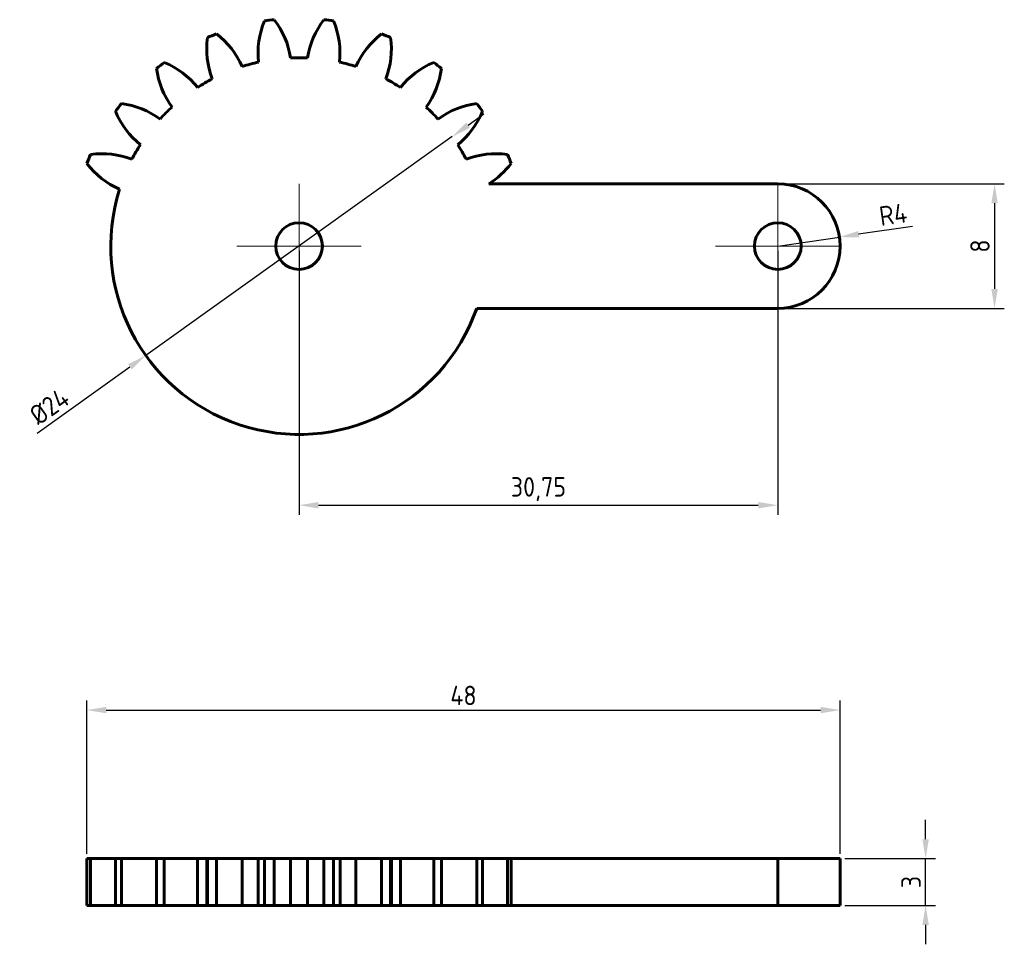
# Model space of a CAD drawing. Header units: millimetres. Extents: x 62.3 to 125.6, y 197.7 to 257.1.
import ezdxf

# ---------------------------------------------------------------- set-up
doc = ezdxf.new("R2010")
doc.units = ezdxf.units.MM
doc.layers.get('0').update_dxf_attribs({"lineweight": 60})
doc.layers.add('Annotations', color=50, linetype='Continuous', lineweight=30)
doc.styles.get("Standard").update_dxf_attribs({"font": 'ISOCP.SHX'})
doc.dimstyles.new('Annotative', dxfattribs={"dimscale": 0, "dimtxt": 2.5, "dimasz": 2.5, "dimexe": 1.25, "dimexo": 0.625, "dimtad": 1, "dimtxsty": 'Standard', "dimcen": 2.5, "dimadec": 0, "dimazin": 0, "dimtfac": 1, "dimtmove": 0, "dimatfit": 3, "dimfxl": 1, "dimarcsym": 0})

# ---------------------------------------------------------------- blocks, each defined once
blk = doc.blocks.new('SW_CENTERMARKSYMBOL_0')
at = {"color": 0, "linetype": 'Continuous', "lineweight": 0}
for p, q in [((0, 2.5), (0, 4)), ((0, 0), (0, 2.5)), ((-2.5, 0), (-4, 0)), ((0, 0), (-2.5, 0)), ((0, 0), (0, -2.5)), ((0, 0), (2.5, 0)), ((2.5, 0), (4, 0)), ((0, -2.5), (0, -4))]:
    blk.add_line(p, q, dxfattribs=at)
blk = doc.blocks.new('SW_CENTERMARKSYMBOL_1')
at = {"color": 0, "linetype": 'Continuous', "lineweight": 0}
for p, q in [((0, 2.5), (0, 4)), ((0, 0), (0, 2.5)), ((-2.5, 0), (-4, 0)), ((0, 0), (-2.5, 0)), ((0, 0), (0, -2.5)), ((0, 0), (2.5, 0)), ((2.5, 0), (4, 0)), ((0, -2.5), (0, -4))]:
    blk.add_line(p, q, dxfattribs=at)
blk = doc.blocks.new('*D5')
at = {"layer": 'Annotations', "color": 0, "lineweight": -2, "transparency": 16777216}
for p, q in [((80.28, 242.271), (80.28, 225.315)), ((111.03, 242.271), (111.03, 225.315)), ((81.53, 225.94), (109.78, 225.94))]:
    blk.add_line(p, q, dxfattribs=at)
at = {"layer": 'Annotations', "color": 0, "transparency": 16777216}
for points in [[(81.53, 226.148), (81.53, 225.731), (80.28, 225.94)], [(109.78, 226.148), (109.78, 225.731), (111.03, 225.94)]]:
    blk.add_solid(points, dxfattribs=at)
at = {"layer": 'Defpoints', "color": 0, "transparency": 16777216}
for p in [(80.28, 242.583), (111.03, 242.583), (111.03, 225.94)]:
    blk.add_point(p, dxfattribs=at)
at = {"layer": 'Annotations', "color": 0, "transparency": 16777216, "insert": (95.655, 226.971), "char_height": 1.25, "attachment_point": 5}
blk.add_mtext('30,75', dxfattribs=at)
blk = doc.blocks.new('*D6')
at = {"layer": 'Annotations', "color": 0, "lineweight": -2, "transparency": 16777216}
for p, q in [((66.651, 203.554), (66.651, 213.409)), ((115.03, 203.554), (115.03, 213.409)), ((67.901, 212.784), (113.78, 212.784))]:
    blk.add_line(p, q, dxfattribs=at)
at = {"layer": 'Annotations', "color": 0, "transparency": 16777216}
for points in [[(67.901, 212.992), (67.901, 212.576), (66.651, 212.784)], [(113.78, 212.992), (113.78, 212.576), (115.03, 212.784)]]:
    blk.add_solid(points, dxfattribs=at)
at = {"layer": 'Defpoints', "color": 0, "transparency": 16777216}
for p in [(115.03, 212.784), (66.651, 203.242), (115.03, 203.242)]:
    blk.add_point(p, dxfattribs=at)
at = {"layer": 'Annotations', "color": 0, "transparency": 16777216, "insert": (90.841, 213.722), "char_height": 1.25, "attachment_point": 5}
blk.add_mtext('48', dxfattribs=at)
blk = doc.blocks.new('*D7')
at = {"layer": 'Annotations', "color": 0, "lineweight": -2, "transparency": 16777216}
for p, q in [((120.525, 204.492), (120.525, 205.742)), ((115.342, 203.242), (121.15, 203.242)), ((120.525, 200.242), (120.525, 203.242)), ((115.342, 200.242), (121.15, 200.242)), ((120.525, 198.992), (120.525, 197.742))]:
    blk.add_line(p, q, dxfattribs=at)
at = {"layer": 'Annotations', "color": 0, "transparency": 16777216}
for points in [[(120.317, 204.492), (120.733, 204.492), (120.525, 203.242)], [(120.317, 198.992), (120.733, 198.992), (120.525, 200.242)]]:
    blk.add_solid(points, dxfattribs=at)
at = {"layer": 'Defpoints', "color": 0, "transparency": 16777216}
for p in [(115.03, 203.242), (120.525, 203.242), (115.03, 200.242)]:
    blk.add_point(p, dxfattribs=at)
at = {"layer": 'Annotations', "color": 0, "transparency": 16777216, "insert": (119.587, 201.742), "char_height": 1.25, "attachment_point": 5, "rotation": 90}
blk.add_mtext('3', dxfattribs=at)
blk = doc.blocks.new('*D8')
at = {"layer": 'Annotations', "color": 0, "lineweight": -2, "transparency": 16777216}
for p, q in [((119.688, 243.849), (116.224, 243.343)), ((111.03, 242.583), (114.987, 243.162))]:
    blk.add_line(p, q, dxfattribs=at)
at = {"layer": 'Annotations', "color": 0, "transparency": 16777216}
blk.add_solid([(116.194, 243.549), (116.254, 243.137), (114.987, 243.162)], dxfattribs=at)
at = {"layer": 'Defpoints', "color": 0, "transparency": 16777216}
for p in [(114.987, 243.162), (111.03, 242.583)]:
    blk.add_point(p, dxfattribs=at)
at = {"layer": 'Annotations', "color": 0, "transparency": 16777216, "insert": (118.439, 244.614), "char_height": 1.25, "attachment_point": 5, "rotation": 8.31917}
blk.add_mtext('R4', dxfattribs=at)
blk = doc.blocks.new('*D9')
at = {"layer": 'Annotations', "color": 0, "lineweight": -2, "transparency": 16777216}
for p, q in [((111.342, 246.583), (125.579, 246.583)), ((124.954, 245.333), (124.954, 239.833)), ((111.342, 238.583), (125.579, 238.583))]:
    blk.add_line(p, q, dxfattribs=at)
at = {"layer": 'Annotations', "color": 0, "transparency": 16777216}
for points in [[(124.746, 245.333), (125.162, 245.333), (124.954, 246.583)], [(124.746, 239.833), (125.162, 239.833), (124.954, 238.583)]]:
    blk.add_solid(points, dxfattribs=at)
at = {"layer": 'Defpoints', "color": 0, "transparency": 16777216}
for p in [(111.03, 246.583), (111.03, 238.583), (124.954, 238.583)]:
    blk.add_point(p, dxfattribs=at)
at = {"layer": 'Annotations', "color": 0, "transparency": 16777216, "insert": (124.016, 242.583), "char_height": 1.25, "attachment_point": 5, "rotation": 90}
blk.add_mtext('8', dxfattribs=at)
blk = doc.blocks.new('*D10')
at = {"layer": 'Annotations', "color": 0, "lineweight": -2, "transparency": 16777216}
for p, q in [((91.137, 250.338), (92.154, 251.065)), ((90.12, 249.612), (70.439, 235.555)), ((63.464, 230.573), (69.422, 234.828))]:
    blk.add_line(p, q, dxfattribs=at)
at = {"layer": 'Annotations', "color": 0, "transparency": 16777216}
for points in [[(91.016, 250.508), (91.258, 250.169), (90.12, 249.612)], [(69.301, 234.998), (69.543, 234.659), (70.439, 235.555)]]:
    blk.add_solid(points, dxfattribs=at)
at = {"layer": 'Defpoints', "color": 0, "transparency": 16777216}
for p in [(90.12, 249.612), (70.439, 235.555)]:
    blk.add_point(p, dxfattribs=at)
at = {"layer": 'Annotations', "color": 0, "transparency": 16777216, "insert": (64.242, 232.281), "char_height": 1.25, "attachment_point": 5, "rotation": 35.53568}
blk.add_mtext('%%C24', dxfattribs=at)

msp = doc.modelspace()

# ---------------------------------------------------------------- linework, layer by layer
at = {"color": 7, "linetype": 'Continuous'}
for p, q in [((111.03, 246.583), (92.468, 246.583)), ((91.692, 238.583), (111.03, 238.583))]:
    msp.add_line(p, q, dxfattribs=at)
at = {"color": 7}
for p, q in [((66.651, 200.242), (66.651, 203.242)), ((66.89, 203.242), (66.651, 203.242)), ((66.89, 200.242), (66.89, 203.242)), ((68.489, 203.242), (66.89, 203.242)), ((68.489, 200.242), (68.489, 203.242)), ((68.869, 203.242), (68.489, 203.242)), ((68.869, 200.242), (68.869, 203.242)), ((71.131, 203.242), (68.869, 203.242)), ((71.131, 200.242), (71.131, 203.242)), ((71.626, 203.242), (71.131, 203.242)), ((71.626, 200.242), (71.626, 203.242)), ((73.769, 203.242), (71.626, 203.242)), ((73.769, 200.242), (73.769, 203.242)), ((74.348, 203.242), (73.769, 203.242)), ((74.348, 203.242), (74.348, 200.242)), ((74.396, 203.242), (74.348, 203.242)), ((74.396, 200.242), (74.396, 203.242)), ((74.972, 203.242), (74.396, 203.242)), ((74.972, 200.242), (74.972, 203.242)), ((76.629, 203.242), (74.972, 203.242)), ((76.629, 200.242), (76.629, 203.242)), ((77.647, 203.242), (76.629, 203.242)), ((77.647, 203.242), (77.647, 200.242)), ((78.062, 203.242), (77.647, 203.242)), ((78.062, 200.242), (78.062, 203.242)), ((78.68, 203.242), (78.062, 203.242)), ((78.68, 200.242), (78.68, 203.242)), ((79.737, 203.242), (78.68, 203.242)), ((79.737, 200.242), (79.737, 203.242)), ((80.822, 203.242), (79.737, 203.242)), ((80.822, 200.242), (80.822, 203.242)), ((81.879, 203.242), (80.822, 203.242)), ((81.879, 200.242), (81.879, 203.242)), ((82.498, 203.242), (81.879, 203.242)), ((82.498, 200.242), (82.498, 203.242)), ((82.912, 203.242), (82.498, 203.242)), ((82.912, 200.242), (82.912, 203.242)), ((83.93, 203.242), (82.912, 203.242)), ((83.93, 200.242), (83.93, 203.242)), ((85.587, 203.242), (83.93, 203.242)), ((85.587, 200.242), (85.587, 203.242)), ((86.163, 203.242), (85.587, 203.242)), ((86.163, 200.242), (86.163, 203.242)), ((86.211, 203.242), (86.163, 203.242)), ((86.211, 200.242), (86.211, 203.242)), ((86.79, 203.242), (86.211, 203.242)), ((86.79, 200.242), (86.79, 203.242)), ((88.933, 203.242), (86.79, 203.242)), ((88.933, 200.242), (88.933, 203.242)), ((89.428, 203.242), (88.933, 203.242)), ((89.428, 200.242), (89.428, 203.242)), ((91.69, 203.242), (89.428, 203.242)), ((91.69, 200.242), (91.69, 203.242)), ((92.07, 203.242), (91.69, 203.242)), ((92.07, 200.242), (92.07, 203.242)), ((93.669, 203.242), (92.07, 203.242)), ((93.669, 200.242), (93.669, 203.242)), ((93.908, 203.242), (93.669, 203.242)), ((93.908, 200.242), (93.908, 203.242)), ((111.03, 203.242), (93.908, 203.242)), ((111.03, 200.242), (111.03, 203.242)), ((115.03, 203.242), (111.03, 203.242)), ((115.03, 200.242), (115.03, 203.242)), ((66.89, 200.242), (66.651, 200.242)), ((68.489, 200.242), (66.89, 200.242)), ((68.869, 200.242), (68.489, 200.242)), ((71.131, 200.242), (68.869, 200.242)), ((71.626, 200.242), (71.131, 200.242)), ((73.769, 200.242), (71.626, 200.242)), ((74.348, 200.242), (73.769, 200.242)), ((74.396, 200.242), (74.348, 200.242)), ((74.972, 200.242), (74.396, 200.242)), ((76.629, 200.242), (74.972, 200.242)), ((77.647, 200.242), (76.629, 200.242)), ((78.062, 200.242), (77.647, 200.242)), ((78.68, 200.242), (78.062, 200.242)), ((79.737, 200.242), (78.68, 200.242)), ((80.822, 200.242), (79.737, 200.242)), ((81.879, 200.242), (80.822, 200.242)), ((82.498, 200.242), (81.879, 200.242)), ((82.912, 200.242), (82.498, 200.242)), ((83.93, 200.242), (82.912, 200.242)), ((85.587, 200.242), (83.93, 200.242)), ((86.163, 200.242), (85.587, 200.242)), ((86.211, 200.242), (86.163, 200.242)), ((86.79, 200.242), (86.211, 200.242)), ((88.933, 200.242), (86.79, 200.242)), ((89.428, 200.242), (88.933, 200.242)), ((91.69, 200.242), (89.428, 200.242)), ((92.07, 200.242), (91.69, 200.242)), ((93.669, 200.242), (92.07, 200.242)), ((93.908, 200.242), (93.669, 200.242)), ((111.03, 200.242), (93.908, 200.242)), ((115.03, 200.242), (111.03, 200.242))]:
    msp.add_line(p, q, dxfattribs=at)
at = {"color": 7, "linetype": 'Continuous'}
for centre in [(80.28, 242.583), (111.03, 242.583)]:
    msp.add_circle(centre, 1.5, dxfattribs=at)
for centre, radius, start, end in [((83.047, 254.964), 5.4, 157.39651, 186.0693), ((80.28, 242.583), 14.625, 96.27726, 98.72274), ((74.402, 253.826), 5.4, 8.9307, 37.60349), ((86.157, 253.826), 5.4, 142.39651, 171.0693), ((80.28, 242.583), 14.625, 81.27726, 83.72274), ((77.512, 254.964), 5.4, 353.9307, 22.60349), ((80.28, 242.583), 14.625, 111.27726, 113.72274), ((71.693, 251.921), 5.4, 23.9307, 52.60349), ((88.866, 251.921), 5.4, 127.39651, 156.0693), ((80.28, 242.583), 14.625, 66.27726, 68.72274), ((79.748, 255.258), 5.4, 172.39651, 201.0693), ((80.811, 255.258), 5.4, 338.9307, 7.60349), ((80.28, 242.583), 14.625, 126.27726, 128.72274), ((69.569, 249.381), 5.4, 38.9307, 67.60349), ((80.28, 242.583), 12.093, 102.4277, 107.5723), ((80.28, 242.583), 12.093, 87.4277, 92.5723), ((80.28, 242.583), 12.093, 72.4277, 77.5723), ((90.991, 249.381), 5.4, 112.39651, 141.0693), ((80.28, 242.583), 14.625, 51.27726, 53.72274), ((76.486, 254.689), 5.4, 187.39651, 216.0693), ((84.073, 254.689), 5.4, 323.9307, 352.60349), ((80.28, 242.583), 12.093, 117.4277, 122.5723), ((80.28, 242.583), 12.093, 57.4277, 62.5723), ((80.28, 242.583), 14.625, 141.27726, 143.72274), ((68.174, 246.377), 5.4, 53.9307, 82.60349), ((92.385, 246.377), 5.4, 97.39651, 126.0693), ((80.28, 242.583), 14.625, 36.27726, 38.72274), ((73.482, 253.294), 5.4, 202.39651, 231.0693), ((80.28, 242.583), 12.093, 132.4277, 137.5723), ((80.28, 242.583), 12.093, 42.4277, 47.5723), ((87.077, 253.294), 5.4, 308.9307, 337.60349), ((80.28, 242.583), 12.093, 147.4277, 152.5723), ((80.28, 242.583), 12.093, 27.4277, 32.5723), ((80.28, 242.583), 14.625, 156.27726, 158.72274), ((67.605, 243.115), 5.4, 68.9307, 97.60349), ((92.954, 243.115), 5.4, 82.39651, 111.0693), ((80.28, 242.583), 14.625, 21.27726, 23.72274), ((70.942, 251.17), 5.4, 217.39651, 246.0693), ((89.618, 251.17), 5.4, 301.85457, 322.60349), ((80.28, 242.583), 12.093, 162.4277, 340.68407), ((111.03, 242.583), 4, 270, 90)]:
    msp.add_arc(centre, radius, start, end, dxfattribs=at)

# ---------------------------------------------------------------- block references
at = {"color": 7, "linetype": 'Continuous', "lineweight": 0}
for name, p in [('SW_CENTERMARKSYMBOL_1', (80.28, 242.583)), ('SW_CENTERMARKSYMBOL_0', (111.03, 242.583))]:
    msp.add_blockref(name, p, dxfattribs=at)

# ---------------------------------------------------------------- dimensions: what is measured, and where the dimension line sits
at = {"layer": 'Annotations'}
dim = msp.add_diameter_dim_2p(p1=(90.12, 249.612), p2=(70.439, 235.555), text='%%C24', dimstyle='Annotative', dxfattribs=at)
dim.commit()
dim.dimension.update_dxf_attribs({"geometry": '*D10', "text_midpoint": (64.787, 231.518), "dimtype": 163})
for base, p1, p2, picture, middle in [((124.954, 238.583), (111.03, 246.583), (111.03, 238.583), '*D9', (124.016, 242.583)), ((120.525, 203.242), (115.03, 200.242), (115.03, 203.242), '*D7', (119.587, 201.742))]:
    dim = msp.add_linear_dim(base=base, p1=p1, p2=p2, angle=90, dimstyle='Annotative', dxfattribs=at)
    dim.commit()
    dim.dimension.update_dxf_attribs({"geometry": picture, "text_midpoint": middle})
dim = msp.add_radius_dim(center=(111.03, 242.583), mpoint=(114.987, 243.162), dimstyle='Annotative', dxfattribs=at)
dim.commit()
dim.dimension.update_dxf_attribs({"geometry": '*D8', "text_midpoint": (118.439, 244.614)})
dim = msp.add_linear_dim(base=(111.03, 225.94), p1=(80.28, 242.583), p2=(111.03, 242.583), dimstyle='Annotative', dxfattribs=at)
dim.commit()
dim.dimension.update_dxf_attribs({"geometry": '*D5', "text_midpoint": (95.655, 226.971)})
dim = msp.add_linear_dim(base=(115.03, 212.784), p1=(66.651, 203.242), p2=(115.03, 203.242), text='48', dimstyle='Annotative', dxfattribs=at)
dim.commit()
dim.dimension.update_dxf_attribs({"geometry": '*D6', "text_midpoint": (90.841, 213.722)})

doc.saveas('drawing.dxf')
